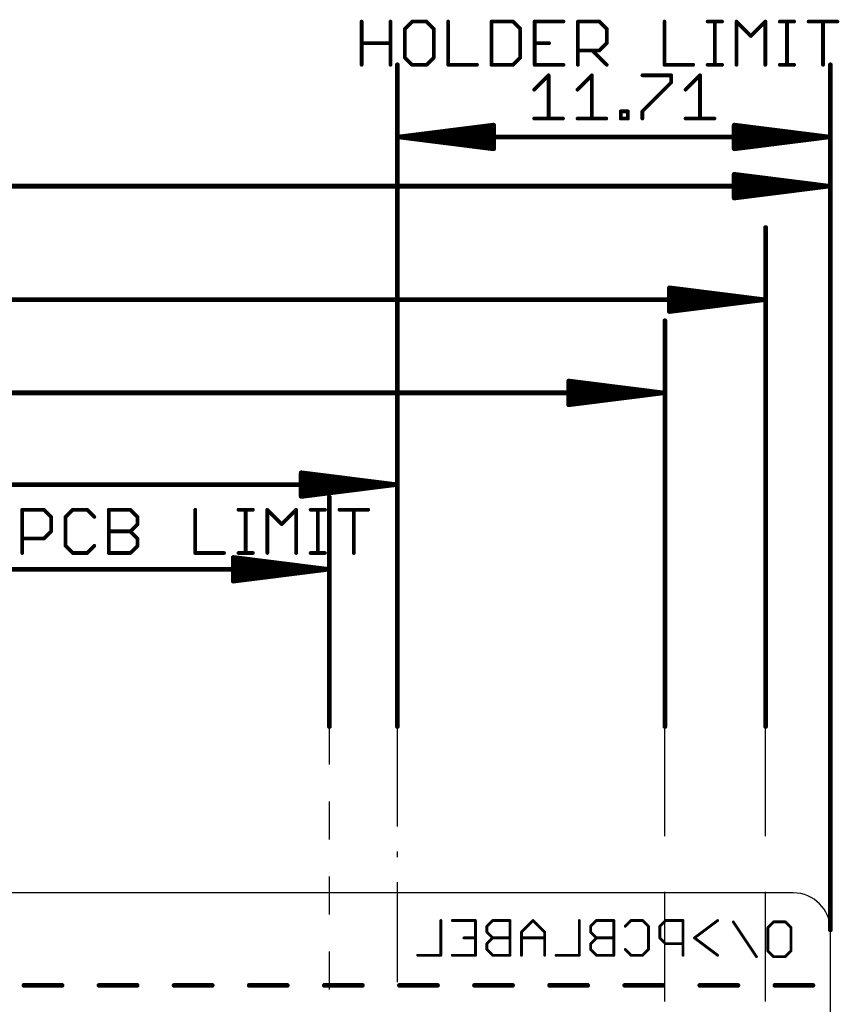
# Model space of a CAD drawing. Extents: x 85.1 to 160.2, y -5 to 84.1.
# Tile 7 of 7: x 134.7 to 156.9, y 57.5 to 84.1. Entities that reach past the tile are written whole.
import ezdxf

# ---------------------------------------------------------------- set-up
doc = ezdxf.new("R2010")
doc.units = 0
for name, color, linetype in [('20', 7, 'CONTINUOUS'), ('22', 253, 'CONTINUOUS'), ('48', 253, 'CONTINUOUS')]:
    doc.layers.add(name, color=color, linetype=linetype)

msp = doc.modelspace()

# ---------------------------------------------------------------- linework, layer by layer
at = {"layer": '20'}
for p, q in [((155.64, 60.5), (91.17, 60.5)), ((156.64, 0.5), (156.64, 59.5))]:
    msp.add_line(p, q, dxfattribs=at)
msp.add_arc((155.64, 59.5), 1, 0, 90, dxfattribs=at)
at = {"layer": '22', "const_width": 0.0762}
for points in [[(146.109, 59.7537), (146.109, 58.8131)], [(146.4175, 59.7537), (147.0445, 59.7537)], [(147.0445, 59.7537), (147.0445, 58.8131)], [(147.5097, 59.7537), (147.353, 59.5969)], [(147.98, 59.7537), (147.5097, 59.7537)], [(147.98, 58.8131), (147.98, 59.7537)], [(148.602, 59.7537), (148.2885, 59.4402)], [(148.9156, 59.4402), (148.602, 59.7537)], [(149.8511, 59.7537), (149.8511, 58.8131)], [(150.3163, 59.7537), (150.1595, 59.5969)], [(150.7866, 59.7537), (150.3163, 59.7537)], [(150.7866, 58.8131), (150.7866, 59.7537)], [(151.095, 59.5969), (151.2518, 59.7537)], [(151.2518, 59.7537), (151.5653, 59.7537)], [(151.5653, 59.7537), (151.7221, 59.5969)], [(152.1873, 59.7537), (152.0306, 59.5969)], [(152.6576, 59.7537), (152.1873, 59.7537)], [(152.6576, 58.8131), (152.6576, 59.7537)], [(153.5932, 59.7537), (152.9661, 59.2834)], [(154.6414, 58.7756), (154.0143, 59.7162)], [(154.9498, 59.5594), (155.1066, 59.7162)], [(155.1066, 59.7162), (155.4201, 59.7162)], [(155.4201, 59.7162), (155.5769, 59.5594)], [(147.353, 59.5969), (147.353, 59.4402)], [(147.353, 59.4402), (147.5097, 59.2834)], [(148.2885, 59.4402), (148.2885, 58.8131)], [(148.9156, 58.8131), (148.9156, 59.4402)], [(150.1595, 59.5969), (150.1595, 59.4402)], [(150.1595, 59.4402), (150.3163, 59.2834)], [(151.7221, 59.5969), (151.7221, 58.9699)], [(152.0306, 59.5969), (152.0306, 59.2834)], [(154.9498, 58.9324), (154.9498, 59.5594)], [(155.5769, 59.5594), (155.5769, 58.9324)], [(147.0445, 59.2834), (146.731, 59.2834)], [(147.5097, 59.2834), (147.353, 59.1266)], [(147.353, 59.1266), (147.353, 58.9699)], [(147.98, 59.2834), (147.5097, 59.2834)], [(148.9156, 59.2834), (148.2885, 59.2834)], [(150.3163, 59.2834), (150.1595, 59.1266)], [(150.1595, 59.1266), (150.1595, 58.9699)], [(150.7866, 59.2834), (150.3163, 59.2834)], [(152.0306, 59.2834), (152.1873, 59.1266)], [(152.1873, 59.1266), (152.6576, 59.1266)], [(152.9661, 59.2834), (153.5932, 58.8131)], [(146.109, 58.8131), (145.4819, 58.8131)], [(147.0445, 58.8131), (146.4175, 58.8131)], [(147.353, 58.9699), (147.5097, 58.8131)], [(147.5097, 58.8131), (147.98, 58.8131)], [(149.8511, 58.8131), (149.224, 58.8131)], [(150.1595, 58.9699), (150.3163, 58.8131)], [(150.3163, 58.8131), (150.7866, 58.8131)], [(151.2518, 58.8131), (151.095, 58.9699)], [(151.5653, 58.8131), (151.2518, 58.8131)], [(151.7221, 58.9699), (151.5653, 58.8131)], [(155.1066, 58.7756), (154.9498, 58.9324)], [(155.5769, 58.9324), (155.4201, 58.7756)], [(155.4201, 58.7756), (155.1066, 58.7756)]]:
    msp.add_lwpolyline(points, dxfattribs=at)
at = {"layer": '22', "const_width": 0.0381}
for points in [[(146.1281, 59.7537, 1), (146.09, 59.7537)], [(146.4175, 59.7728, 1), (146.4175, 59.7347)], [(147.0636, 59.7537, 1), (147.0255, 59.7537)], [(147.0445, 59.7347, 1), (147.0445, 59.7728)], [(147.5097, 59.7728, 1), (147.5097, 59.7347)], [(147.5232, 59.7402, 1), (147.4963, 59.7672)], [(147.9991, 59.7537, 1), (147.961, 59.7537)], [(147.98, 59.7347, 1), (147.98, 59.7728)], [(148.6155, 59.7672, 1), (148.5886, 59.7402)], [(148.6155, 59.7402, 1), (148.5886, 59.7672)], [(149.8701, 59.7537, 1), (149.832, 59.7537)], [(150.3163, 59.7728, 1), (150.3163, 59.7347)], [(150.3298, 59.7402, 1), (150.3028, 59.7672)], [(150.8056, 59.7537, 1), (150.7675, 59.7537)], [(150.7866, 59.7347, 1), (150.7866, 59.7728)], [(151.2518, 59.7728, 1), (151.2518, 59.7347)], [(151.2653, 59.7402, 1), (151.2383, 59.7672)], [(151.5788, 59.7672, 1), (151.5519, 59.7402)], [(151.5653, 59.7347, 1), (151.5653, 59.7728)], [(152.1873, 59.7728, 1), (152.1873, 59.7347)], [(152.2008, 59.7402, 1), (152.1739, 59.7672)], [(152.6767, 59.7537, 1), (152.6386, 59.7537)], [(152.6576, 59.7347, 1), (152.6576, 59.7728)], [(153.6046, 59.7385, 1), (153.5817, 59.7689)], [(154.0302, 59.7268, 1), (153.9985, 59.7056)], [(155.1066, 59.7353, 1), (155.1066, 59.6972)], [(155.1201, 59.7027, 1), (155.0931, 59.7297)], [(155.4336, 59.7297, 1), (155.4067, 59.7027)], [(155.4201, 59.6972, 1), (155.4201, 59.7353)], [(147.372, 59.5969, 1), (147.3339, 59.5969)], [(147.3395, 59.6104, 1), (147.3664, 59.5835)], [(147.3664, 59.4536, 1), (147.3395, 59.4267)], [(147.3339, 59.4402, 1), (147.372, 59.4402)], [(148.3075, 59.4402, 1), (148.2694, 59.4402)], [(148.275, 59.4536, 1), (148.302, 59.4267)], [(148.9346, 59.4402, 1), (148.8965, 59.4402)], [(148.9021, 59.4267, 1), (148.929, 59.4536)], [(150.1786, 59.5969, 1), (150.1405, 59.5969)], [(150.1461, 59.6104, 1), (150.173, 59.5835)], [(150.173, 59.4536, 1), (150.1461, 59.4267)], [(150.1405, 59.4402, 1), (150.1786, 59.4402)], [(151.0816, 59.6104, 1), (151.1085, 59.5835)], [(151.7412, 59.5969, 1), (151.7031, 59.5969)], [(151.7086, 59.5835, 1), (151.7356, 59.6104)], [(152.0496, 59.5969, 1), (152.0115, 59.5969)], [(152.0171, 59.6104, 1), (152.044, 59.5835)], [(154.9689, 59.5594, 1), (154.9308, 59.5594)], [(154.9364, 59.5729, 1), (154.9633, 59.546)], [(155.5959, 59.5594, 1), (155.5579, 59.5594)], [(155.5634, 59.546, 1), (155.5904, 59.5729)], [(146.731, 59.3025, 1), (146.731, 59.2644)], [(147.0445, 59.2644, 1), (147.0445, 59.3025)], [(147.372, 59.1266, 1), (147.3339, 59.1266)], [(147.3395, 59.1401, 1), (147.3664, 59.1132)], [(147.5097, 59.3025, 1), (147.5097, 59.2644)], [(147.5232, 59.2699, 1), (147.4963, 59.2969)], [(147.4963, 59.2699, 1), (147.5232, 59.2969)], [(147.98, 59.2644, 1), (147.98, 59.3025)], [(148.2885, 59.3025, 1), (148.2885, 59.2644)], [(148.9156, 59.2644, 1), (148.9156, 59.3025)], [(150.1786, 59.1266, 1), (150.1405, 59.1266)], [(150.1461, 59.1401, 1), (150.173, 59.1132)], [(150.3163, 59.3025, 1), (150.3163, 59.2644)], [(150.3298, 59.2699, 1), (150.3028, 59.2969)], [(150.3028, 59.2699, 1), (150.3298, 59.2969)], [(150.7866, 59.2644, 1), (150.7866, 59.3025)], [(152.044, 59.2969, 1), (152.0171, 59.2699)], [(152.0115, 59.2834, 1), (152.0496, 59.2834)], [(152.1873, 59.1457, 1), (152.1873, 59.1076)], [(152.1739, 59.1132, 1), (152.2008, 59.1401)], [(152.6576, 59.1076, 1), (152.6576, 59.1457)], [(152.9775, 59.2986, 1), (152.9547, 59.2682)], [(152.9547, 59.2986, 1), (152.9775, 59.2682)], [(145.4819, 58.8322, 1), (145.4819, 58.7941)], [(146.109, 58.7941, 1), (146.109, 58.8322)], [(146.4175, 58.8322, 1), (146.4175, 58.7941)], [(147.0445, 58.7941, 1), (147.0445, 58.8322)], [(147.3664, 58.9833, 1), (147.3395, 58.9564)], [(147.3339, 58.9699, 1), (147.372, 58.9699)], [(147.5097, 58.8322, 1), (147.5097, 58.7941)], [(147.4963, 58.7996, 1), (147.5232, 58.8266)], [(147.98, 58.7941, 1), (147.98, 58.8322)], [(149.224, 58.8322, 1), (149.224, 58.7941)], [(149.8511, 58.7941, 1), (149.8511, 58.8322)], [(150.173, 58.9833, 1), (150.1461, 58.9564)], [(150.1405, 58.9699, 1), (150.1786, 58.9699)], [(150.3163, 58.8322, 1), (150.3163, 58.7941)], [(150.3028, 58.7996, 1), (150.3298, 58.8266)], [(150.7866, 58.7941, 1), (150.7866, 58.8322)], [(151.1085, 58.9833, 1), (151.0816, 58.9564)], [(151.2518, 58.8322, 1), (151.2518, 58.7941)], [(151.2383, 58.7996, 1), (151.2653, 58.8266)], [(151.5519, 58.8266, 1), (151.5788, 58.7996)], [(151.5653, 58.7941, 1), (151.5653, 58.8322)], [(151.7031, 58.9699, 1), (151.7412, 58.9699)], [(151.7356, 58.9564, 1), (151.7086, 58.9833)], [(153.5817, 58.7979, 1), (153.6046, 58.8283)], [(154.9633, 58.9458, 1), (154.9364, 58.9189)], [(154.9308, 58.9324, 1), (154.9689, 58.9324)], [(155.5579, 58.9324, 1), (155.5959, 58.9324)], [(155.5904, 58.9189, 1), (155.5634, 58.9458)], [(146.09, 58.8131, 1), (146.1281, 58.8131)], [(147.0255, 58.8131, 1), (147.0636, 58.8131)], [(147.961, 58.8131, 1), (147.9991, 58.8131)], [(148.2694, 58.8131, 1), (148.3075, 58.8131)], [(148.8965, 58.8131, 1), (148.9346, 58.8131)], [(149.832, 58.8131, 1), (149.8701, 58.8131)], [(150.7675, 58.8131, 1), (150.8056, 58.8131)], [(152.6386, 58.8131, 1), (152.6767, 58.8131)], [(154.6255, 58.765, 1), (154.6572, 58.7862)], [(155.1066, 58.7947, 1), (155.1066, 58.7566)], [(155.0931, 58.7621, 1), (155.1201, 58.7891)], [(155.4067, 58.7891, 1), (155.4336, 58.7621)], [(155.4201, 58.7566, 1), (155.4201, 58.7947)]]:
    msp.add_lwpolyline(points, format="xyb", dxfattribs=at)
at = {"layer": '48'}
for p, q in [((143.096, 63.9714), (143.096, 65)), ((144.934, 62.2941), (144.934, 65)), ((152.167, 62.0312), (152.167, 65)), ((154.89, 62.0312), (154.89, 65)), ((143.096, 61.9429), (143.096, 62.9714)), ((144.934, 61.4691), (144.934, 61.6191)), ((143.096, 59.9143), (143.096, 60.9429)), ((144.934, 58.0882), (144.934, 60.7941)), ((152.167, 57.5625), (152.167, 60.5312)), ((154.89, 57.5625), (154.89, 60.5312)), ((143.096, 57.8857), (143.096, 58.9143))]:
    msp.add_line(p, q, dxfattribs=at)
for points, const_width in [([(143.9676, 82.8908), (143.9676, 84.0602)], 0.1016), ([(144.7472, 84.0602), (144.7472, 82.8908)], 0.1016), ([(145.3319, 84.0602), (145.137, 83.8653)], 0.1016), ([(145.137, 83.8653), (145.137, 83.0857)], 0.1016), ([(145.7217, 84.0602), (145.3319, 84.0602)], 0.1016), ([(145.9166, 83.8653), (145.7217, 84.0602)], 0.1016), ([(145.9166, 83.0857), (145.9166, 83.8653)], 0.1016), ([(146.3064, 84.0602), (146.3064, 82.8908)], 0.1016), ([(147.4758, 84.0602), (147.4758, 82.8908)], 0.1016), ([(148.0605, 84.0602), (147.4758, 84.0602)], 0.1016), ([(148.2554, 83.8653), (148.0605, 84.0602)], 0.1016), ([(148.2554, 83.0857), (148.2554, 83.8653)], 0.1016), ([(149.4248, 84.0602), (148.6452, 84.0602)], 0.1016), ([(148.6452, 84.0602), (148.6452, 82.8908)], 0.1016), ([(149.8146, 82.8908), (149.8146, 84.0602)], 0.1016), ([(149.8146, 84.0602), (150.3993, 84.0602)], 0.1016), ([(150.3993, 84.0602), (150.5942, 83.8653)], 0.1016), ([(150.5942, 83.8653), (150.5942, 83.4755)], 0.1016), ([(152.1534, 84.0602), (152.1534, 82.8908)], 0.1016), ([(153.3228, 84.0602), (153.7126, 84.0602)], 0.1016), ([(153.5177, 82.8908), (153.5177, 84.0602)], 0.1016), ([(154.1024, 82.8908), (154.1024, 84.0602)], 0.1016), ([(154.1024, 84.0602), (154.4922, 83.6704)], 0.1016), ([(154.4922, 83.6704), (154.882, 84.0602)], 0.1016), ([(154.882, 84.0602), (154.882, 82.8908)], 0.1016), ([(155.2718, 84.0602), (155.6616, 84.0602)], 0.1016), ([(155.4667, 82.8908), (155.4667, 84.0602)], 0.1016), ([(156.0514, 84.0602), (156.831, 84.0602)], 0.1016), ([(156.4412, 82.8908), (156.4412, 84.0602)], 0.1016), ([(143.9676, 83.4755), (144.7472, 83.4755)], 0.1016), ([(148.6452, 83.4755), (149.035, 83.4755)], 0.1016), ([(150.3993, 83.2806), (149.8146, 83.2806)], 0.1016), ([(150.2044, 83.2806), (150.5942, 82.8908)], 0.1016), ([(150.5942, 83.4755), (150.3993, 83.2806)], 0.1016), ([(145.137, 83.0857), (145.3319, 82.8908)], 0.1016), ([(145.7217, 82.8908), (145.9166, 83.0857)], 0.1016), ([(148.0605, 82.8908), (148.2554, 83.0857)], 0.1016), ([(144.934, 65), (144.934, 82.89)], 0.13), ([(145.3319, 82.8908), (145.7217, 82.8908)], 0.1016), ([(146.3064, 82.8908), (147.086, 82.8908)], 0.1016), ([(147.4758, 82.8908), (148.0605, 82.8908)], 0.1016), ([(148.6452, 82.8908), (149.4248, 82.8908)], 0.1016), ([(152.1534, 82.8908), (152.933, 82.8908)], 0.1016), ([(153.3228, 82.8908), (153.7126, 82.8908)], 0.1016), ([(155.2718, 82.8908), (155.6616, 82.8908)], 0.1016), ([(156.64, 59.5), (156.64, 82.89)], 0.13), ([(148.6331, 82.2179), (149.0229, 82.6077)], 0.1016), ([(149.0229, 82.6077), (149.0229, 81.4383)], 0.1016), ([(149.8025, 82.2179), (150.1923, 82.6077)], 0.1016), ([(150.1923, 82.6077), (150.1923, 81.4383)], 0.1016), ([(151.5566, 82.6077), (152.3362, 82.6077)], 0.1016), ([(152.3362, 82.6077), (152.3362, 82.4128)], 0.1016), ([(152.726, 82.2179), (153.1158, 82.6077)], 0.1016), ([(153.1158, 82.6077), (153.1158, 81.4383)], 0.1016), ([(152.3362, 82.4128), (151.5566, 81.6332)], 0.1016), ([(148.6331, 81.4383), (149.4127, 81.4383)], 0.1016), ([(149.8025, 81.4383), (150.5821, 81.4383)], 0.1016), ([(150.9719, 81.4383), (150.9719, 81.6332)], 0.1016), ([(150.9719, 81.6332), (151.1668, 81.6332)], 0.1016), ([(151.1668, 81.4383), (150.9719, 81.4383)], 0.1016), ([(151.1668, 81.6332), (151.1668, 81.4383)], 0.1016), ([(151.5566, 81.6332), (151.5566, 81.4383)], 0.1016), ([(152.726, 81.4383), (153.5056, 81.4383)], 0.1016), ([(156.64, 59.5), (156.64, 81.56)], 0.13), ([(144.999, 80.94), (147.534, 81.2592)], 0.13), ([(144.999, 80.94), (147.534, 81.2)], 0.13), ([(147.534, 81.2592), (147.534, 80.6208)], 0.13), ([(156.575, 80.94), (154.04, 81.2592)], 0.13), ([(154.04, 81.2592), (154.04, 80.6208)], 0.13), ([(156.575, 80.94), (154.04, 81.2)], 0.13), ([(144.999, 80.94), (147.534, 81.07)], 0.13), ([(156.575, 80.94), (144.999, 80.94)], 0.13), ([(147.534, 80.6208), (144.999, 80.94)], 0.13), ([(147.534, 80.81), (144.999, 80.94)], 0.13), ([(147.534, 80.68), (144.999, 80.94)], 0.13), ([(156.575, 80.94), (154.04, 81.07)], 0.13), ([(154.04, 80.6208), (156.575, 80.94)], 0.13), ([(154.04, 80.81), (156.575, 80.94)], 0.13), ([(154.04, 80.68), (156.575, 80.94)], 0.13), ([(156.575, 79.61), (154.04, 79.9292)], 0.13), ([(154.04, 79.9292), (154.04, 79.2908)], 0.13), ([(156.575, 79.61), (154.04, 79.87)], 0.13), ([(90.235, 79.61), (156.575, 79.61)], 0.13), ([(156.575, 79.61), (154.04, 79.74)], 0.13), ([(154.04, 79.2908), (156.575, 79.61)], 0.13), ([(154.04, 79.48), (156.575, 79.61)], 0.13), ([(154.04, 79.35), (156.575, 79.61)], 0.13), ([(154.89, 65), (154.89, 78.49)], 0.13), ([(154.825, 76.54), (152.29, 76.8592)], 0.13), ([(152.29, 76.8592), (152.29, 76.2208)], 0.13), ([(154.825, 76.54), (152.29, 76.8)], 0.13), ([(154.825, 76.54), (152.29, 76.67)], 0.13), ([(90.235, 76.54), (154.825, 76.54)], 0.13), ([(152.29, 76.2208), (154.825, 76.54)], 0.13), ([(152.29, 76.41), (154.825, 76.54)], 0.13), ([(152.29, 76.28), (154.825, 76.54)], 0.13), ([(152.167, 65), (152.167, 75.97)], 0.13), ([(152.102, 74.02), (149.567, 74.3392)], 0.13), ([(149.567, 74.3392), (149.567, 73.7008)], 0.13), ([(152.102, 74.02), (149.567, 74.28)], 0.13), ([(90.235, 74.02), (152.102, 74.02)], 0.13), ([(152.102, 74.02), (149.567, 74.15)], 0.13), ([(149.567, 73.7008), (152.102, 74.02)], 0.13), ([(149.567, 73.89), (152.102, 74.02)], 0.13), ([(149.567, 73.76), (152.102, 74.02)], 0.13), ([(144.934, 65), (144.934, 73.49)], 0.13), ([(144.869, 71.54), (142.334, 71.8592)], 0.13), ([(142.334, 71.8592), (142.334, 71.2208)], 0.13), ([(144.869, 71.54), (142.334, 71.8)], 0.13), ([(144.869, 71.54), (142.334, 71.67)], 0.13), ([(90.235, 71.54), (144.869, 71.54)], 0.13), ([(142.334, 71.2208), (144.869, 71.54)], 0.13), ([(142.334, 71.41), (144.869, 71.54)], 0.13), ([(142.334, 71.28), (144.869, 71.54)], 0.13), ([(143.096, 65), (143.096, 71.2)], 0.13), ([(134.7908, 69.6908), (134.7908, 70.8602)], 0.1016), ([(134.7908, 70.8602), (135.3755, 70.8602)], 0.1016), ([(135.3755, 70.8602), (135.5704, 70.6653)], 0.1016), ([(136.1551, 70.8602), (135.9602, 70.6653)], 0.1016), ([(136.5449, 70.8602), (136.1551, 70.8602)], 0.1016), ([(136.7398, 70.6653), (136.5449, 70.8602)], 0.1016), ([(137.1296, 69.6908), (137.1296, 70.8602)], 0.1016), ([(137.1296, 70.8602), (137.7143, 70.8602)], 0.1016), ([(137.7143, 70.8602), (137.9092, 70.6653)], 0.1016), ([(139.4684, 70.8602), (139.4684, 69.6908)], 0.1016), ([(140.6378, 70.8602), (141.0276, 70.8602)], 0.1016), ([(140.8327, 69.6908), (140.8327, 70.8602)], 0.1016), ([(141.4174, 69.6908), (141.4174, 70.8602)], 0.1016), ([(141.4174, 70.8602), (141.8072, 70.4704)], 0.1016), ([(141.8072, 70.4704), (142.197, 70.8602)], 0.1016), ([(142.197, 70.8602), (142.197, 69.6908)], 0.1016), ([(142.5868, 70.8602), (142.9766, 70.8602)], 0.1016), ([(142.7817, 69.6908), (142.7817, 70.8602)], 0.1016), ([(143.3664, 70.8602), (144.146, 70.8602)], 0.1016), ([(143.7562, 69.6908), (143.7562, 70.8602)], 0.1016), ([(135.5704, 70.6653), (135.5704, 70.2755)], 0.1016), ([(135.9602, 70.6653), (135.9602, 69.8857)], 0.1016), ([(137.9092, 70.6653), (137.9092, 70.4704)], 0.1016), ([(135.5704, 70.2755), (135.3755, 70.0806)], 0.1016), ([(137.1296, 70.2755), (137.7143, 70.2755)], 0.1016), ([(137.9092, 70.4704), (137.7143, 70.2755)], 0.1016), ([(137.7143, 70.2755), (137.9092, 70.0806)], 0.1016), ([(135.3755, 70.0806), (134.7908, 70.0806)], 0.1016), ([(137.9092, 70.0806), (137.9092, 69.8857)], 0.1016), ([(135.9602, 69.8857), (136.1551, 69.6908)], 0.1016), ([(136.5449, 69.6908), (136.7398, 69.8857)], 0.1016), ([(137.9092, 69.8857), (137.7143, 69.6908)], 0.1016), ([(136.1551, 69.6908), (136.5449, 69.6908)], 0.1016), ([(137.7143, 69.6908), (137.1296, 69.6908)], 0.1016), ([(139.4684, 69.6908), (140.248, 69.6908)], 0.1016), ([(143.031, 69.25), (140.496, 69.5692)], 0.13), ([(140.496, 69.5692), (140.496, 68.9308)], 0.13), ([(143.031, 69.25), (140.496, 69.51)], 0.13), ([(140.6378, 69.6908), (141.0276, 69.6908)], 0.1016), ([(142.5868, 69.6908), (142.9766, 69.6908)], 0.1016), ([(90.235, 69.25), (143.031, 69.25)], 0.13), ([(143.031, 69.25), (140.496, 69.38)], 0.13), ([(140.496, 68.9308), (143.031, 69.25)], 0.13), ([(140.496, 69.12), (143.031, 69.25)], 0.13), ([(140.496, 68.99), (143.031, 69.25)], 0.13), ([(134.8367, 58), (135.867, 58)], 0.127), ([(136.867, 58), (137.8973, 58)], 0.127), ([(138.8973, 58), (139.9276, 58)], 0.127), ([(140.9276, 58), (141.9579, 58)], 0.127), ([(142.9579, 58), (143.9882, 58)], 0.127), ([(144.9882, 58), (146.0185, 58)], 0.127), ([(147.0185, 58), (148.0488, 58)], 0.127), ([(149.0488, 58), (150.0791, 58)], 0.127), ([(151.0791, 58), (152.1094, 58)], 0.127), ([(153.1094, 58), (154.1397, 58)], 0.127), ([(155.1397, 58), (156.17, 58)], 0.127)]:
    msp.add_lwpolyline(points, dxfattribs=dict(at, const_width=const_width))
for points, const_width in [([(143.993, 84.0602, 1), (143.9422, 84.0602)], 0.0508), ([(144.7726, 84.0602, 1), (144.7218, 84.0602)], 0.0508), ([(145.119, 83.8833, 1), (145.155, 83.8473)], 0.0508), ([(145.1624, 83.8653, 1), (145.1116, 83.8653)], 0.0508), ([(145.3319, 84.0856, 1), (145.3319, 84.0348)], 0.0508), ([(145.3499, 84.0422, 1), (145.3139, 84.0782)], 0.0508), ([(145.7397, 84.0782, 1), (145.7037, 84.0422)], 0.0508), ([(145.7217, 84.0348, 1), (145.7217, 84.0856)], 0.0508), ([(145.942, 83.8653, 1), (145.8912, 83.8653)], 0.0508), ([(145.8986, 83.8473, 1), (145.9346, 83.8833)], 0.0508), ([(146.3318, 84.0602, 1), (146.281, 84.0602)], 0.0508), ([(147.5012, 84.0602, 1), (147.4504, 84.0602)], 0.0508), ([(147.4758, 84.0856, 1), (147.4758, 84.0348)], 0.0508), ([(148.0785, 84.0782, 1), (148.0425, 84.0422)], 0.0508), ([(148.0605, 84.0348, 1), (148.0605, 84.0856)], 0.0508), ([(148.2808, 83.8653, 1), (148.23, 83.8653)], 0.0508), ([(148.2374, 83.8473, 1), (148.2734, 83.8833)], 0.0508), ([(148.6452, 84.0856, 1), (148.6452, 84.0348)], 0.0508), ([(148.6706, 84.0602, 1), (148.6198, 84.0602)], 0.0508), ([(149.4248, 84.0348, 1), (149.4248, 84.0856)], 0.0508), ([(149.84, 84.0602, 1), (149.7892, 84.0602)], 0.0508), ([(149.8146, 84.0856, 1), (149.8146, 84.0348)], 0.0508), ([(150.4172, 84.0782, 1), (150.3813, 84.0422)], 0.0508), ([(150.3993, 84.0348, 1), (150.3993, 84.0856)], 0.0508), ([(150.6196, 83.8653, 1), (150.5688, 83.8653)], 0.0508), ([(150.5762, 83.8473, 1), (150.6121, 83.8833)], 0.0508), ([(152.1788, 84.0602, 1), (152.128, 84.0602)], 0.0508), ([(153.3228, 84.0856, 1), (153.3228, 84.0348)], 0.0508), ([(153.5431, 84.0602, 1), (153.4923, 84.0602)], 0.0508), ([(153.7126, 84.0348, 1), (153.7126, 84.0856)], 0.0508), ([(154.1203, 84.0782, 1), (154.0844, 84.0422)], 0.0508), ([(154.1278, 84.0602, 1), (154.077, 84.0602)], 0.0508), ([(154.9074, 84.0602, 1), (154.8566, 84.0602)], 0.0508), ([(154.8999, 84.0422, 1), (154.864, 84.0782)], 0.0508), ([(155.2718, 84.0856, 1), (155.2718, 84.0348)], 0.0508), ([(155.4921, 84.0602, 1), (155.4413, 84.0602)], 0.0508), ([(155.6616, 84.0348, 1), (155.6616, 84.0856)], 0.0508), ([(156.0514, 84.0856, 1), (156.0514, 84.0348)], 0.0508), ([(156.4666, 84.0602, 1), (156.4158, 84.0602)], 0.0508), ([(156.831, 84.0348, 1), (156.831, 84.0856)], 0.0508), ([(154.4742, 83.6884, 1), (154.5101, 83.6524)], 0.0508), ([(154.4742, 83.6524, 1), (154.5101, 83.6884)], 0.0508), ([(143.9676, 83.5009, 1), (143.9676, 83.4501)], 0.0508), ([(144.7472, 83.4501, 1), (144.7472, 83.5009)], 0.0508), ([(148.6452, 83.5009, 1), (148.6452, 83.4501)], 0.0508), ([(149.035, 83.4501, 1), (149.035, 83.5009)], 0.0508), ([(149.8146, 83.306, 1), (149.8146, 83.2552)], 0.0508), ([(150.2223, 83.2986, 1), (150.1864, 83.2626)], 0.0508), ([(150.3993, 83.2552, 1), (150.3993, 83.306)], 0.0508), ([(150.5688, 83.4755, 1), (150.6196, 83.4755)], 0.0508), ([(150.6121, 83.4575, 1), (150.5762, 83.4935)], 0.0508), ([(145.155, 83.1037, 1), (145.119, 83.0677)], 0.0508), ([(145.1116, 83.0857, 1), (145.1624, 83.0857)], 0.0508), ([(145.8912, 83.0857, 1), (145.942, 83.0857)], 0.0508), ([(145.9346, 83.0677, 1), (145.8986, 83.1037)], 0.0508), ([(148.23, 83.0857, 1), (148.2808, 83.0857)], 0.0508), ([(148.2734, 83.0677, 1), (148.2374, 83.1037)], 0.0508), ([(150.3813, 83.2986, 1), (150.4172, 83.2626)], 0.0508), ([(143.9422, 82.8908, 1), (143.993, 82.8908)], 0.0508), ([(144.7218, 82.8908, 1), (144.7726, 82.8908)], 0.0508), ([(144.9665, 82.89, 1), (144.9015, 82.89)], 0.065), ([(145.3319, 82.9162, 1), (145.3319, 82.8654)], 0.0508), ([(145.3139, 82.8728, 1), (145.3499, 82.9088)], 0.0508), ([(145.7037, 82.9088, 1), (145.7397, 82.8728)], 0.0508), ([(145.7217, 82.8654, 1), (145.7217, 82.9162)], 0.0508), ([(146.3064, 82.9162, 1), (146.3064, 82.8654)], 0.0508), ([(146.281, 82.8908, 1), (146.3318, 82.8908)], 0.0508), ([(147.086, 82.8654, 1), (147.086, 82.9162)], 0.0508), ([(147.4758, 82.9162, 1), (147.4758, 82.8654)], 0.0508), ([(147.4504, 82.8908, 1), (147.5012, 82.8908)], 0.0508), ([(148.0425, 82.9088, 1), (148.0785, 82.8728)], 0.0508), ([(148.0605, 82.8654, 1), (148.0605, 82.9162)], 0.0508), ([(148.6452, 82.9162, 1), (148.6452, 82.8654)], 0.0508), ([(148.6198, 82.8908, 1), (148.6706, 82.8908)], 0.0508), ([(149.4248, 82.8654, 1), (149.4248, 82.9162)], 0.0508), ([(149.7892, 82.8908, 1), (149.84, 82.8908)], 0.0508), ([(150.5762, 82.8728, 1), (150.6121, 82.9088)], 0.0508), ([(152.1534, 82.9162, 1), (152.1534, 82.8654)], 0.0508), ([(152.128, 82.8908, 1), (152.1788, 82.8908)], 0.0508), ([(152.933, 82.8654, 1), (152.933, 82.9162)], 0.0508), ([(153.3228, 82.9162, 1), (153.3228, 82.8654)], 0.0508), ([(153.4923, 82.8908, 1), (153.5431, 82.8908)], 0.0508), ([(153.7126, 82.8654, 1), (153.7126, 82.9162)], 0.0508), ([(154.077, 82.8908, 1), (154.1278, 82.8908)], 0.0508), ([(154.8566, 82.8908, 1), (154.9074, 82.8908)], 0.0508), ([(155.2718, 82.9162, 1), (155.2718, 82.8654)], 0.0508), ([(155.4413, 82.8908, 1), (155.4921, 82.8908)], 0.0508), ([(155.6616, 82.8654, 1), (155.6616, 82.9162)], 0.0508), ([(156.4158, 82.8908, 1), (156.4666, 82.8908)], 0.0508), ([(156.6725, 82.89, 1), (156.6075, 82.89)], 0.065), ([(149.0483, 82.6077, 1), (148.9975, 82.6077)], 0.0508), ([(149.0409, 82.5897, 1), (149.0049, 82.6257)], 0.0508), ([(150.2177, 82.6077, 1), (150.1669, 82.6077)], 0.0508), ([(150.2103, 82.5897, 1), (150.1743, 82.6257)], 0.0508), ([(151.5566, 82.6331, 1), (151.5566, 82.5823)], 0.0508), ([(152.3616, 82.6077, 1), (152.3108, 82.6077)], 0.0508), ([(152.3362, 82.5823, 1), (152.3362, 82.6331)], 0.0508), ([(153.1412, 82.6077, 1), (153.0904, 82.6077)], 0.0508), ([(153.1338, 82.5897, 1), (153.0978, 82.6257)], 0.0508), ([(152.3108, 82.4128, 1), (152.3616, 82.4128)], 0.0508), ([(152.3542, 82.3948, 1), (152.3182, 82.4308)], 0.0508), ([(148.6151, 82.2359, 1), (148.6511, 82.1999)], 0.0508), ([(149.7845, 82.2359, 1), (149.8205, 82.1999)], 0.0508), ([(152.708, 82.2359, 1), (152.744, 82.1999)], 0.0508), ([(148.6331, 81.4637, 1), (148.6331, 81.4129)], 0.0508), ([(149.4127, 81.4129, 1), (149.4127, 81.4637)], 0.0508), ([(149.8025, 81.4637, 1), (149.8025, 81.4129)], 0.0508), ([(150.5821, 81.4129, 1), (150.5821, 81.4637)], 0.0508), ([(150.9973, 81.6332, 1), (150.9465, 81.6332)], 0.0508), ([(150.9719, 81.6586, 1), (150.9719, 81.6078)], 0.0508), ([(150.9719, 81.4637, 1), (150.9719, 81.4129)], 0.0508), ([(151.1922, 81.6332, 1), (151.1414, 81.6332)], 0.0508), ([(151.1668, 81.6078, 1), (151.1668, 81.6586)], 0.0508), ([(151.1668, 81.4129, 1), (151.1668, 81.4637)], 0.0508), ([(151.5386, 81.6512, 1), (151.5746, 81.6152)], 0.0508), ([(151.582, 81.6332, 1), (151.5312, 81.6332)], 0.0508), ([(152.726, 81.4637, 1), (152.726, 81.4129)], 0.0508), ([(153.5056, 81.4129, 1), (153.5056, 81.4637)], 0.0508), ([(156.6725, 81.56, 1), (156.6075, 81.56)], 0.065), ([(147.5665, 81.2592, 1), (147.5015, 81.2592)], 0.065), ([(147.5381, 81.227, 1), (147.5299, 81.2915)], 0.065), ([(147.5373, 81.1677, 1), (147.5307, 81.2323)], 0.065), ([(148.9975, 81.4383, 1), (149.0483, 81.4383)], 0.0508), ([(150.1669, 81.4383, 1), (150.2177, 81.4383)], 0.0508), ([(150.9465, 81.4383, 1), (150.9973, 81.4383)], 0.0508), ([(151.1414, 81.4383, 1), (151.1922, 81.4383)], 0.0508), ([(151.5312, 81.4383, 1), (151.582, 81.4383)], 0.0508), ([(153.0904, 81.4383, 1), (153.1412, 81.4383)], 0.0508), ([(154.0441, 81.2915, 1), (154.0359, 81.227)], 0.065), ([(154.0725, 81.2592, 1), (154.0075, 81.2592)], 0.065), ([(154.0433, 81.2323, 1), (154.0367, 81.1677)], 0.065), ([(144.999, 80.9725, 1), (144.999, 80.9075)], 0.065), ([(145.0031, 80.9722, 1), (144.9949, 80.9078)], 0.065), ([(144.9973, 80.9725, 1), (145.0007, 80.9075)], 0.065), ([(145.0007, 80.9725, 1), (144.9973, 80.9075)], 0.065), ([(145.0023, 80.9723, 1), (144.9957, 80.9077)], 0.065), ([(144.9957, 80.9723, 1), (145.0023, 80.9077)], 0.065), ([(144.9949, 80.9722, 1), (145.0031, 80.9078)], 0.065), ([(147.5357, 81.0375, 1), (147.5323, 81.1025)], 0.065), ([(154.0417, 81.1025, 1), (154.0383, 81.0375)], 0.065), ([(156.5791, 80.9078, 1), (156.5709, 80.9722)], 0.065), ([(156.5709, 80.9078, 1), (156.5791, 80.9722)], 0.065), ([(156.5783, 80.9077, 1), (156.5717, 80.9723)], 0.065), ([(156.5717, 80.9077, 1), (156.5783, 80.9723)], 0.065), ([(156.5733, 80.9075, 1), (156.5767, 80.9725)], 0.065), ([(156.5767, 80.9075, 1), (156.5733, 80.9725)], 0.065), ([(156.575, 80.9075, 1), (156.575, 80.9725)], 0.065), ([(147.5299, 80.5885, 1), (147.5381, 80.653)], 0.065), ([(147.5307, 80.6477, 1), (147.5373, 80.7123)], 0.065), ([(147.5323, 80.7775, 1), (147.5357, 80.8425)], 0.065), ([(154.0383, 80.8425, 1), (154.0417, 80.7775)], 0.065), ([(154.0367, 80.7123, 1), (154.0433, 80.6477)], 0.065), ([(154.0359, 80.653, 1), (154.0441, 80.5885)], 0.065), ([(147.5015, 80.6208, 1), (147.5665, 80.6208)], 0.065), ([(154.0075, 80.6208, 1), (154.0725, 80.6208)], 0.065), ([(154.0441, 79.9615, 1), (154.0359, 79.897)], 0.065), ([(154.0725, 79.9292, 1), (154.0075, 79.9292)], 0.065), ([(154.0433, 79.9023, 1), (154.0367, 79.8377)], 0.065), ([(154.0417, 79.7725, 1), (154.0383, 79.7075)], 0.065), ([(156.5791, 79.5778, 1), (156.5709, 79.6422)], 0.065), ([(156.5709, 79.5778, 1), (156.5791, 79.6422)], 0.065), ([(156.5783, 79.5777, 1), (156.5717, 79.6423)], 0.065), ([(156.5717, 79.5777, 1), (156.5783, 79.6423)], 0.065), ([(156.5733, 79.5775, 1), (156.5767, 79.6425)], 0.065), ([(156.5767, 79.5775, 1), (156.5733, 79.6425)], 0.065), ([(156.575, 79.5775, 1), (156.575, 79.6425)], 0.065), ([(154.0383, 79.5125, 1), (154.0417, 79.4475)], 0.065), ([(154.0367, 79.3823, 1), (154.0433, 79.3177)], 0.065), ([(154.0359, 79.323, 1), (154.0441, 79.2585)], 0.065), ([(154.0075, 79.2908, 1), (154.0725, 79.2908)], 0.065), ([(154.9225, 78.49, 1), (154.8575, 78.49)], 0.065), ([(152.2941, 76.8915, 1), (152.2859, 76.827)], 0.065), ([(152.3225, 76.8592, 1), (152.2575, 76.8592)], 0.065), ([(152.2933, 76.8323, 1), (152.2867, 76.7677)], 0.065), ([(152.2917, 76.7025, 1), (152.2883, 76.6375)], 0.065), ([(152.2883, 76.4425, 1), (152.2917, 76.3775)], 0.065), ([(154.8291, 76.5078, 1), (154.8209, 76.5722)], 0.065), ([(154.8209, 76.5078, 1), (154.8291, 76.5722)], 0.065), ([(154.8283, 76.5077, 1), (154.8217, 76.5723)], 0.065), ([(154.8217, 76.5077, 1), (154.8283, 76.5723)], 0.065), ([(154.8233, 76.5075, 1), (154.8267, 76.5725)], 0.065), ([(154.8267, 76.5075, 1), (154.8233, 76.5725)], 0.065), ([(154.825, 76.5075, 1), (154.825, 76.5725)], 0.065), ([(152.2867, 76.3123, 1), (152.2933, 76.2477)], 0.065), ([(152.2859, 76.253, 1), (152.2941, 76.1885)], 0.065), ([(152.2575, 76.2208, 1), (152.3225, 76.2208)], 0.065), ([(152.1995, 75.97, 1), (152.1345, 75.97)], 0.065), ([(149.5711, 74.3715, 1), (149.5629, 74.307)], 0.065), ([(149.5995, 74.3392, 1), (149.5345, 74.3392)], 0.065), ([(149.5703, 74.3123, 1), (149.5637, 74.2477)], 0.065), ([(149.5687, 74.1825, 1), (149.5653, 74.1175)], 0.065), ([(152.1061, 73.9878, 1), (152.0979, 74.0522)], 0.065), ([(152.0979, 73.9878, 1), (152.1061, 74.0522)], 0.065), ([(152.1053, 73.9877, 1), (152.0987, 74.0523)], 0.065), ([(152.0987, 73.9877, 1), (152.1053, 74.0523)], 0.065), ([(152.1003, 73.9875, 1), (152.1037, 74.0525)], 0.065), ([(152.1037, 73.9875, 1), (152.1003, 74.0525)], 0.065), ([(152.102, 73.9875, 1), (152.102, 74.0525)], 0.065), ([(149.5653, 73.9225, 1), (149.5687, 73.8575)], 0.065), ([(149.5637, 73.7923, 1), (149.5703, 73.7277)], 0.065), ([(149.5629, 73.733, 1), (149.5711, 73.6685)], 0.065), ([(144.9665, 73.49, 1), (144.9015, 73.49)], 0.065), ([(149.5345, 73.7008, 1), (149.5995, 73.7008)], 0.065), ([(142.3381, 71.8915, 1), (142.3299, 71.827)], 0.065), ([(142.3665, 71.8592, 1), (142.3015, 71.8592)], 0.065), ([(142.3373, 71.8323, 1), (142.3307, 71.7677)], 0.065), ([(142.3357, 71.7025, 1), (142.3323, 71.6375)], 0.065), ([(142.3323, 71.4425, 1), (142.3357, 71.3775)], 0.065), ([(144.8731, 71.5078, 1), (144.8649, 71.5722)], 0.065), ([(144.8649, 71.5078, 1), (144.8731, 71.5722)], 0.065), ([(144.8723, 71.5077, 1), (144.8657, 71.5723)], 0.065), ([(144.8657, 71.5077, 1), (144.8723, 71.5723)], 0.065), ([(144.8673, 71.5075, 1), (144.8707, 71.5725)], 0.065), ([(144.8707, 71.5075, 1), (144.8673, 71.5725)], 0.065), ([(144.869, 71.5075, 1), (144.869, 71.5725)], 0.065), ([(142.3307, 71.3123, 1), (142.3373, 71.2477)], 0.065), ([(142.3299, 71.253, 1), (142.3381, 71.1885)], 0.065), ([(142.3015, 71.2208, 1), (142.3665, 71.2208)], 0.065), ([(143.1285, 71.2, 1), (143.0635, 71.2)], 0.065), ([(134.8162, 70.8602, 1), (134.7654, 70.8602)], 0.0508), ([(134.7908, 70.8856, 1), (134.7908, 70.8348)], 0.0508), ([(135.3935, 70.8782, 1), (135.3575, 70.8422)], 0.0508), ([(135.3755, 70.8348, 1), (135.3755, 70.8856)], 0.0508), ([(136.1551, 70.8856, 1), (136.1551, 70.8348)], 0.0508), ([(136.1731, 70.8422, 1), (136.1371, 70.8782)], 0.0508), ([(136.5629, 70.8782, 1), (136.5269, 70.8422)], 0.0508), ([(136.5449, 70.8348, 1), (136.5449, 70.8856)], 0.0508), ([(137.155, 70.8602, 1), (137.1042, 70.8602)], 0.0508), ([(137.1296, 70.8856, 1), (137.1296, 70.8348)], 0.0508), ([(137.7323, 70.8782, 1), (137.6963, 70.8422)], 0.0508), ([(137.7143, 70.8348, 1), (137.7143, 70.8856)], 0.0508), ([(139.4938, 70.8602, 1), (139.443, 70.8602)], 0.0508), ([(140.6378, 70.8856, 1), (140.6378, 70.8348)], 0.0508), ([(140.8581, 70.8602, 1), (140.8073, 70.8602)], 0.0508), ([(141.0276, 70.8348, 1), (141.0276, 70.8856)], 0.0508), ([(141.4353, 70.8782, 1), (141.3994, 70.8422)], 0.0508), ([(141.4428, 70.8602, 1), (141.392, 70.8602)], 0.0508), ([(142.2224, 70.8602, 1), (142.1716, 70.8602)], 0.0508), ([(142.2149, 70.8422, 1), (142.179, 70.8782)], 0.0508), ([(142.5868, 70.8856, 1), (142.5868, 70.8348)], 0.0508), ([(142.8071, 70.8602, 1), (142.7563, 70.8602)], 0.0508), ([(142.9766, 70.8348, 1), (142.9766, 70.8856)], 0.0508), ([(143.3664, 70.8856, 1), (143.3664, 70.8348)], 0.0508), ([(143.7816, 70.8602, 1), (143.7308, 70.8602)], 0.0508), ([(144.146, 70.8348, 1), (144.146, 70.8856)], 0.0508), ([(135.5958, 70.6653, 1), (135.545, 70.6653)], 0.0508), ([(135.5524, 70.6473, 1), (135.5884, 70.6833)], 0.0508), ([(135.9422, 70.6833, 1), (135.9782, 70.6473)], 0.0508), ([(135.9856, 70.6653, 1), (135.9348, 70.6653)], 0.0508), ([(136.7218, 70.6473, 1), (136.7578, 70.6833)], 0.0508), ([(137.9346, 70.6653, 1), (137.8838, 70.6653)], 0.0508), ([(137.8912, 70.6473, 1), (137.9272, 70.6833)], 0.0508), ([(135.545, 70.2755, 1), (135.5958, 70.2755)], 0.0508), ([(135.5884, 70.2575, 1), (135.5524, 70.2935)], 0.0508), ([(137.1296, 70.3009, 1), (137.1296, 70.2501)], 0.0508), ([(137.7323, 70.2935, 1), (137.6963, 70.2575)], 0.0508), ([(137.6963, 70.2935, 1), (137.7323, 70.2575)], 0.0508), ([(137.7143, 70.2501, 1), (137.7143, 70.3009)], 0.0508), ([(137.8838, 70.4704, 1), (137.9346, 70.4704)], 0.0508), ([(137.9272, 70.4524, 1), (137.8912, 70.4884)], 0.0508), ([(141.7892, 70.4884, 1), (141.8251, 70.4524)], 0.0508), ([(141.7892, 70.4524, 1), (141.8251, 70.4884)], 0.0508), ([(134.7908, 70.106, 1), (134.7908, 70.0552)], 0.0508), ([(135.3575, 70.0986, 1), (135.3935, 70.0626)], 0.0508), ([(135.3755, 70.0552, 1), (135.3755, 70.106)], 0.0508), ([(137.9346, 70.0806, 1), (137.8838, 70.0806)], 0.0508), ([(137.8912, 70.0626, 1), (137.9272, 70.0986)], 0.0508), ([(135.9782, 69.9037, 1), (135.9422, 69.8677)], 0.0508), ([(135.9348, 69.8857, 1), (135.9856, 69.8857)], 0.0508), ([(136.7578, 69.8677, 1), (136.7218, 69.9037)], 0.0508), ([(137.8838, 69.8857, 1), (137.9346, 69.8857)], 0.0508), ([(137.9272, 69.8677, 1), (137.8912, 69.9037)], 0.0508), ([(134.7654, 69.6908, 1), (134.8162, 69.6908)], 0.0508), ([(136.1551, 69.7162, 1), (136.1551, 69.6654)], 0.0508), ([(136.1371, 69.6728, 1), (136.1731, 69.7088)], 0.0508), ([(136.5269, 69.7088, 1), (136.5629, 69.6728)], 0.0508), ([(136.5449, 69.6654, 1), (136.5449, 69.7162)], 0.0508), ([(137.1296, 69.7162, 1), (137.1296, 69.6654)], 0.0508), ([(137.1042, 69.6908, 1), (137.155, 69.6908)], 0.0508), ([(137.6963, 69.7088, 1), (137.7323, 69.6728)], 0.0508), ([(137.7143, 69.6654, 1), (137.7143, 69.7162)], 0.0508), ([(139.4684, 69.7162, 1), (139.4684, 69.6654)], 0.0508), ([(139.443, 69.6908, 1), (139.4938, 69.6908)], 0.0508), ([(140.248, 69.6654, 1), (140.248, 69.7162)], 0.0508), ([(140.5001, 69.6015, 1), (140.4919, 69.537)], 0.065), ([(140.5285, 69.5692, 1), (140.4635, 69.5692)], 0.065), ([(140.4993, 69.5423, 1), (140.4927, 69.4777)], 0.065), ([(140.6378, 69.7162, 1), (140.6378, 69.6654)], 0.0508), ([(140.8073, 69.6908, 1), (140.8581, 69.6908)], 0.0508), ([(141.0276, 69.6654, 1), (141.0276, 69.7162)], 0.0508), ([(141.392, 69.6908, 1), (141.4428, 69.6908)], 0.0508), ([(142.1716, 69.6908, 1), (142.2224, 69.6908)], 0.0508), ([(142.5868, 69.7162, 1), (142.5868, 69.6654)], 0.0508), ([(142.7563, 69.6908, 1), (142.8071, 69.6908)], 0.0508), ([(142.9766, 69.6654, 1), (142.9766, 69.7162)], 0.0508), ([(143.7308, 69.6908, 1), (143.7816, 69.6908)], 0.0508), ([(140.4977, 69.4125, 1), (140.4943, 69.3475)], 0.065), ([(143.0351, 69.2178, 1), (143.0269, 69.2822)], 0.065), ([(143.0269, 69.2178, 1), (143.0351, 69.2822)], 0.065), ([(143.0343, 69.2177, 1), (143.0277, 69.2823)], 0.065), ([(143.0277, 69.2177, 1), (143.0343, 69.2823)], 0.065), ([(143.0293, 69.2175, 1), (143.0327, 69.2825)], 0.065), ([(143.0327, 69.2175, 1), (143.0293, 69.2825)], 0.065), ([(143.031, 69.2175, 1), (143.031, 69.2825)], 0.065), ([(140.4943, 69.1525, 1), (140.4977, 69.0875)], 0.065), ([(140.4927, 69.0223, 1), (140.4993, 68.9577)], 0.065), ([(140.4919, 68.963, 1), (140.5001, 68.8985)], 0.065), ([(140.4635, 68.9308, 1), (140.5285, 68.9308)], 0.065), ([(143.0635, 65, 1), (143.1285, 65)], 0.065), ([(144.9015, 65, 1), (144.9665, 65)], 0.065), ([(144.9015, 65, 1), (144.9665, 65)], 0.065), ([(152.1345, 65, 1), (152.1995, 65)], 0.065), ([(154.8575, 65, 1), (154.9225, 65)], 0.065), ([(156.6075, 59.5, 1), (156.6725, 59.5)], 0.065), ([(156.6075, 59.5, 1), (156.6725, 59.5)], 0.065), ([(134.8367, 58.0318, 1), (134.8367, 57.9682)], 0.0635), ([(135.867, 57.9682, 1), (135.867, 58.0318)], 0.0635), ([(136.867, 58.0318, 1), (136.867, 57.9682)], 0.0635), ([(137.8973, 57.9682, 1), (137.8973, 58.0318)], 0.0635), ([(138.8973, 58.0318, 1), (138.8973, 57.9682)], 0.0635), ([(139.9276, 57.9682, 1), (139.9276, 58.0318)], 0.0635), ([(140.9276, 58.0318, 1), (140.9276, 57.9682)], 0.0635), ([(141.9579, 57.9682, 1), (141.9579, 58.0318)], 0.0635), ([(142.9579, 58.0318, 1), (142.9579, 57.9682)], 0.0635), ([(143.9882, 57.9682, 1), (143.9882, 58.0318)], 0.0635), ([(144.9882, 58.0318, 1), (144.9882, 57.9682)], 0.0635), ([(146.0185, 57.9682, 1), (146.0185, 58.0318)], 0.0635), ([(147.0185, 58.0318, 1), (147.0185, 57.9682)], 0.0635), ([(148.0488, 57.9682, 1), (148.0488, 58.0318)], 0.0635), ([(149.0488, 58.0318, 1), (149.0488, 57.9682)], 0.0635), ([(150.0791, 57.9682, 1), (150.0791, 58.0318)], 0.0635), ([(151.0791, 58.0318, 1), (151.0791, 57.9682)], 0.0635), ([(152.1094, 57.9682, 1), (152.1094, 58.0318)], 0.0635), ([(153.1094, 58.0318, 1), (153.1094, 57.9682)], 0.0635), ([(154.1397, 57.9682, 1), (154.1397, 58.0318)], 0.0635), ([(155.1397, 58.0318, 1), (155.1397, 57.9682)], 0.0635), ([(156.17, 57.9682, 1), (156.17, 58.0318)], 0.0635)]:
    msp.add_lwpolyline(points, format="xyb", dxfattribs=dict(at, const_width=const_width))

doc.saveas('drawing.dxf')
